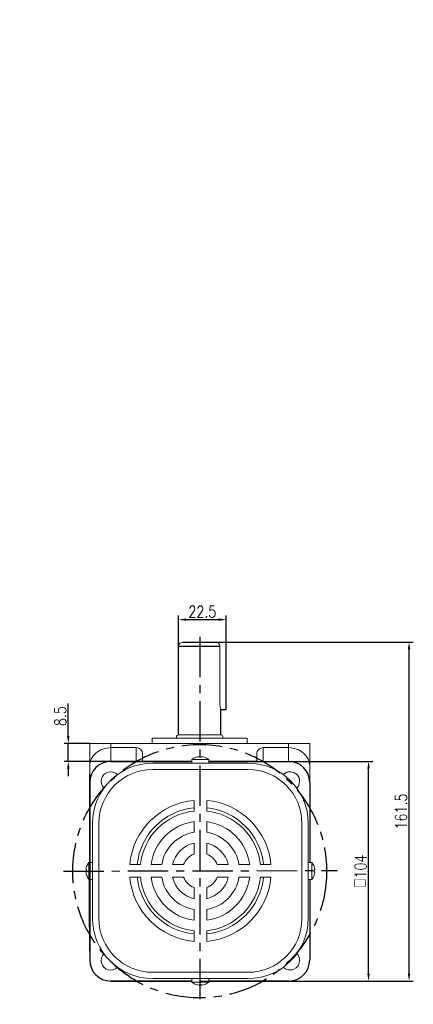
# Model space of a CAD drawing. Header units: inches. Extents: x 331 to 12887, y -474 to 4488.
# Tile 22 of 122: x 2760 to 2946, y 3998 to 4464. Entities that reach past the tile are written whole.
import ezdxf

# ---------------------------------------------------------------- set-up
doc = ezdxf.new("R2010")
doc.units = ezdxf.units.IN
doc.header["$LTSCALE"] = 10
doc.header["$MEASUREMENT"] = 0
doc.linetypes.add('CENTER', pattern=[10.16, 6.35, -1.27, 1.27, -1.27])
for name, color, linetype in [('1轮廓实线层', 7, 'Continuous'), ('3中心线层', 1, 'CENTER'), ('6文字层', 3, 'Continuous'), ('7标注层', 4, 'Continuous')]:
    doc.layers.add(name, color=color, linetype=linetype)
doc.styles.add('PC_TEXTSTYLE', font='isocp.shx', dxfattribs={"width": 0.8, "bigfont": 'HZFS.SHX'})
doc.styles.add('TH_GBDIM', font='romans.shx', dxfattribs={"width": 0.8, "bigfont": 'gbcbig.shx'})
doc.dimstyles.new('TH_GBDIM', dxfattribs={"dimtxt": 3.5, "dimasz": 2.5, "dimexe": 2, "dimexo": 0, "dimgap": 1, "dimtad": 1, "dimdec": 4, "dimdsep": 46, "dimtxsty": 'TH_GBDIM', "dimcen": 0.09, "dimclrd": 4, "dimclre": 4, "dimclrt": 3, "dimadec": 0, "dimazin": 0, "dimtfac": 1, "dimtdec": 4, "dimtmove": 0, "dimatfit": 3, "dimfxl": 1, "dimtzin": 0, "dimarcsym": 0})

# ---------------------------------------------------------------- blocks, each defined once
blk = doc.blocks.new('*D398')
at = {"layer": '7标注层', "color": 4, "lineweight": -2, "transparency": 16777216}
for p, q in [((2782.5, 4125.01), (2782.5, 4140.35)), ((2792.62, 4121.51), (2780.5, 4121.51)), ((2782.5, 4113.01), (2782.5, 4121.51)), ((2802.62, 4113.01), (2780.5, 4113.01)), ((2782.5, 4109.51), (2782.5, 4106.01))]:
    blk.add_line(p, q, dxfattribs=at)
at = {"layer": '7标注层', "color": 4, "transparency": 16777216}
for points in [[(2781.91, 4125.01), (2783.08, 4125.01), (2782.5, 4121.51)], [(2781.91, 4109.51), (2783.08, 4109.51), (2782.5, 4113.01)]]:
    blk.add_solid(points, dxfattribs=at)
at = {"layer": 'Defpoints', "color": 0, "transparency": 16777216}
for p in [(2792.62, 4121.51), (2782.5, 4113.01), (2802.62, 4113.01)]:
    blk.add_point(p, dxfattribs=at)
at = {"layer": '7标注层', "color": 3, "transparency": 16777216, "insert": (2778.75, 4134.43), "char_height": 5.5, "attachment_point": 5, "rotation": 90, "style": 'TH_GBDIM'}
blk.add_mtext('{8.5}{}{}', dxfattribs=at)
blk = doc.blocks.new('*D381')
at = {"layer": '7标注层', "color": 4, "lineweight": -2, "transparency": 16777216}
for p, q in [((2881.67, 4113.01), (2926.42, 4113.01)), ((2924.42, 4012.51), (2924.42, 4109.51)), ((2881.67, 4009.01), (2926.42, 4009.01))]:
    blk.add_line(p, q, dxfattribs=at)
at = {"layer": '7标注层', "color": 4, "transparency": 16777216}
for points in [[(2923.84, 4109.51), (2925.01, 4109.51), (2924.42, 4113.01)], [(2923.84, 4012.51), (2925.01, 4012.51), (2924.42, 4009.01)]]:
    blk.add_solid(points, dxfattribs=at)
at = {"layer": 'Defpoints', "color": 0, "transparency": 16777216}
for p in [(2881.67, 4113.01), (2924.42, 4113.01), (2881.67, 4009.01)]:
    blk.add_point(p, dxfattribs=at)
at = {"layer": '7标注层', "color": 3, "transparency": 16777216, "insert": (2920.67, 4061.01), "char_height": 5.5, "attachment_point": 5, "rotation": 90, "style": 'TH_GBDIM'}
blk.add_mtext('{□}104', dxfattribs=at)
blk = doc.blocks.new('*D387')
at = {"layer": '7标注层', "color": 4, "lineweight": -2, "transparency": 16777216}
for p, q in [((2852.16, 4169.51), (2945.57, 4169.51)), ((2943.57, 4012.51), (2943.57, 4166.01)), ((2886.62, 4009.01), (2945.57, 4009.01))]:
    blk.add_line(p, q, dxfattribs=at)
at = {"layer": '7标注层', "color": 4, "transparency": 16777216}
for points in [[(2942.99, 4166.01), (2944.15, 4166.01), (2943.57, 4169.51)], [(2942.99, 4012.51), (2944.15, 4012.51), (2943.57, 4009.01)]]:
    blk.add_solid(points, dxfattribs=at)
at = {"layer": 'Defpoints', "color": 0, "transparency": 16777216}
for p in [(2852.16, 4169.51), (2943.57, 4169.51), (2886.62, 4009.01)]:
    blk.add_point(p, dxfattribs=at)
at = {"layer": '7标注层', "color": 3, "transparency": 16777216, "insert": (2939.82, 4089.26), "char_height": 5.5, "attachment_point": 5, "rotation": 90, "style": 'TH_GBDIM'}
blk.add_mtext('161.5', dxfattribs=at)
blk = doc.blocks.new('*D389')
at = {"layer": '7标注层', "color": 4, "lineweight": -2, "transparency": 16777216}
for p, q in [((2834.62, 4167.51), (2834.62, 4182.11)), ((2857.12, 4169.51), (2857.12, 4182.11)), ((2838.12, 4180.11), (2853.62, 4180.11))]:
    blk.add_line(p, q, dxfattribs=at)
at = {"layer": '7标注层', "color": 4, "transparency": 16777216}
for points in [[(2838.12, 4180.7), (2838.12, 4179.53), (2834.62, 4180.11)], [(2853.62, 4180.7), (2853.62, 4179.53), (2857.12, 4180.11)]]:
    blk.add_solid(points, dxfattribs=at)
at = {"layer": 'Defpoints', "color": 0, "transparency": 16777216}
for p in [(2857.12, 4180.11), (2834.62, 4167.51), (2857.12, 4169.51)]:
    blk.add_point(p, dxfattribs=at)
at = {"layer": '7标注层', "color": 3, "transparency": 16777216, "insert": (2845.87, 4183.86), "char_height": 5.5, "attachment_point": 5, "style": 'TH_GBDIM'}
blk.add_mtext('22.5', dxfattribs=at)

msp = doc.modelspace()

# ---------------------------------------------------------------- linework, layer by layer
at = {"linetype": 'Continuous', "lineweight": 15}
for p, q in [((2836.61725, 4169.50553), (2857.11725, 4169.50553)), ((2836.61725, 4169.50552), (2852.61725, 4169.50552)), ((2854.15753, 4140.50641), (2854.15664, 4167.50553)), ((2854.61725, 4125.50641), (2834.61725, 4125.50641)), ((2792.61725, 4121.50641), (2802.61725, 4121.50641)), ((2792.61725, 4103.00641), (2792.61725, 4121.50641)), ((2802.61725, 4121.50641), (2802.61725, 4119.50641)), ((2802.61725, 4121.50641), (2886.61725, 4121.50641)), ((2822.11725, 4124.00641), (2867.11725, 4124.00641)), ((2886.61725, 4119.50641), (2886.61725, 4121.50641)), ((2886.61725, 4121.50641), (2896.61725, 4121.50641)), ((2896.61725, 4121.50641), (2896.61725, 4103.00641)), ((2814.61725, 4119.50641), (2802.61725, 4119.50641)), ((2802.61725, 4119.50641), (2802.61725, 4113.00641)), ((2814.61725, 4113.48914), (2814.61725, 4119.50641)), ((2817.61725, 4116.48013), (2817.61725, 4113.48914)), ((2871.61725, 4113.48914), (2871.61725, 4116.48013)), ((2874.61725, 4119.50641), (2886.61725, 4119.50641)), ((2874.61725, 4119.50641), (2874.61725, 4113.48914)), ((2886.61725, 4113.48914), (2886.61725, 4119.50641))]:
    msp.add_line(p, q, dxfattribs=at)
for p, q in [((2802.61725, 4113.00641), (2840.93916, 4113.00641)), ((2848.93916, 4113.00641), (2886.61725, 4113.00641)), ((2792.61725, 4103.00641), (2792.61725, 4095.03058)), ((2896.61725, 4103.00641), (2896.61725, 4065.16845)), ((2792.61725, 4095.03058), (2792.61725, 4065.16845)), ((2792.61725, 4057.16845), (2792.61725, 4019.00641)), ((2896.61725, 4057.16845), (2896.61725, 4019.00641)), ((2802.61725, 4009.00641), (2840.93916, 4009.00641)), ((2844.61725, 4009.00641), (2886.61725, 4009.00641))]:
    msp.add_line(p, q)
at = {"color": 7, "linetype": 'Continuous', "lineweight": 15}
for p, q in [((2822.43916, 4112.16845), (2867.43916, 4112.16845)), ((2844.93916, 4113.89192), (2840.93916, 4113.89192)), ((2844.49916, 4114.935), (2844.49916, 4115.21118)), ((2848.93916, 4113.89192), (2844.93916, 4113.89192)), ((2845.37916, 4115.21118), (2845.37916, 4114.935)), ((2867.43916, 4109.16845), (2822.43916, 4109.16845)), ((2841.93916, 4089.51011), (2841.93916, 4094.53385)), ((2847.93916, 4089.51011), (2847.93916, 4094.53385)), ((2793.93916, 4038.66845), (2793.93916, 4083.66845)), ((2796.93916, 4083.66845), (2796.93916, 4038.66845)), ((2841.93916, 4079.42358), (2841.93916, 4084.47617)), ((2847.93916, 4079.42358), (2847.93916, 4084.47617)), ((2892.93916, 4083.66845), (2892.93916, 4038.66845)), ((2895.93916, 4038.66845), (2895.93916, 4083.66845)), ((2841.93916, 4069.09627), (2841.93916, 4074.33089)), ((2847.93916, 4069.09627), (2847.93916, 4074.33089)), ((2792.21568, 4065.16845), (2792.21568, 4057.47155)), ((2897.66263, 4065.16845), (2897.66263, 4057.47155)), ((2791.1726, 4061.60845), (2790.89643, 4061.60845)), ((2790.89643, 4060.72845), (2791.1726, 4060.72845)), ((2816.59749, 4064.16845), (2811.57376, 4064.16845)), ((2826.68402, 4064.16845), (2821.63143, 4064.16845)), ((2837.01133, 4064.16845), (2831.77671, 4064.16845)), ((2858.1016, 4064.16845), (2852.86698, 4064.16845)), ((2868.24688, 4064.16845), (2863.19429, 4064.16845)), ((2878.30456, 4064.16845), (2873.28082, 4064.16845)), ((2898.70571, 4061.60845), (2898.98189, 4061.60845)), ((2898.98189, 4060.72845), (2898.70571, 4060.72845)), ((2792.21568, 4057.47155), (2792.21568, 4057.16845)), ((2816.59749, 4058.16845), (2811.57376, 4058.16845)), ((2826.68402, 4058.16845), (2821.63143, 4058.16845)), ((2837.01133, 4058.16845), (2831.77671, 4058.16845)), ((2858.1016, 4058.16845), (2852.86698, 4058.16845)), ((2868.24688, 4058.16845), (2863.19429, 4058.16845)), ((2878.30456, 4058.16845), (2873.28082, 4058.16845)), ((2897.66263, 4057.47155), (2897.66263, 4057.16845)), ((2841.93916, 4048.006), (2841.93916, 4053.24062)), ((2847.93916, 4048.006), (2847.93916, 4053.24062)), ((2841.93916, 4037.86072), (2841.93916, 4042.91331)), ((2847.93916, 4037.86072), (2847.93916, 4042.91331)), ((2841.93916, 4027.80305), (2841.93916, 4032.82678)), ((2847.93916, 4027.80305), (2847.93916, 4032.82678)), ((2822.43916, 4013.16845), (2867.43916, 4013.16845)), ((2822.43916, 4013.16845), (2867.43916, 4013.16845)), ((2867.43916, 4010.16845), (2822.43916, 4010.16845)), ((2867.43916, 4010.16845), (2822.43916, 4010.16845)), ((2867.43916, 4010.16845), (2822.43916, 4010.16845)), ((2840.93916, 4008.44497), (2848.93916, 4008.44497)), ((2840.93916, 4008.44497), (2844.93916, 4008.44497)), ((2844.49916, 4007.12572), (2844.49916, 4007.40189)), ((2844.49916, 4007.12572), (2844.49916, 4007.40189)), ((2844.93916, 4008.44497), (2848.93916, 4008.44497)), ((2845.37916, 4007.40189), (2845.37916, 4007.12572)), ((2845.37916, 4007.40189), (2845.37916, 4007.12572))]:
    msp.add_line(p, q, dxfattribs=at)
at = {"color": 7, "linetype": 'Continuous', "lineweight": 15, "flags": 128}
for points in [[(2842.93167, 4114.935), (2842.92834, 4114.94078), (2842.92596, 4114.9449), (2842.92453, 4114.94738), (2842.92405, 4114.9482)], [(2846.95426, 4114.9482), (2846.95379, 4114.94738), (2846.95236, 4114.9449), (2846.94998, 4114.94078), (2846.94664, 4114.935)], [(2791.1594, 4059.15334), (2791.16023, 4059.15382), (2791.1627, 4059.15525), (2791.16683, 4059.15763), (2791.1726, 4059.16096)], [(2898.71891, 4059.15334), (2898.71809, 4059.15382), (2898.71561, 4059.15525), (2898.71148, 4059.15763), (2898.70571, 4059.16096)], [(2842.92405, 4007.38869), (2842.92453, 4007.38952), (2842.92596, 4007.392), (2842.92834, 4007.39612), (2842.93167, 4007.40189)], [(2842.92405, 4007.38869), (2842.92453, 4007.38952), (2842.92596, 4007.39199), (2842.92834, 4007.39612), (2842.93167, 4007.40189)], [(2846.94664, 4007.40189), (2846.94998, 4007.39612), (2846.95236, 4007.392), (2846.95379, 4007.38952), (2846.95426, 4007.38869)], [(2846.94664, 4007.40189), (2846.94998, 4007.39612), (2846.95236, 4007.39199), (2846.95379, 4007.38952), (2846.95426, 4007.38869)]]:
    msp.add_lwpolyline(points, dxfattribs=at)
at = {"linetype": 'Continuous', "lineweight": 15}
for centre, radius, start, end in [((2836.61725, 4167.50553), 2, 90, 180), ((2852.15664, 4167.50553), 2, 0, 90), ((2834.61725, 4124.50641), 1, 90, 180), ((2854.61725, 4124.50641), 1, 0, 90)]:
    msp.add_arc(centre, radius, start, end, dxfattribs=at)
for centre, start, end in [((2802.61725, 4103.00641), 90, 180), ((2886.61725, 4103.00641), 0, 90), ((2802.61725, 4019.00641), 180, 270), ((2886.61725, 4019.00641), 270, 0)]:
    msp.add_arc(centre, 10, start, end)
at = {"color": 7, "linetype": 'Continuous', "lineweight": 15}
for centre, radius, start, end in [((2822.43916, 4083.66845), 28.5, 90, 180), ((2844.93916, 4108.76845), 6.5, 108.0602081, 127.9798724), ((2844.93916, 4108.76845), 6.48509, 96.5521722, 108.0323524), ((2844.93916, 4107.60794), 7.34026, 86.5634365, 93.4365635), ((2844.93916, 4108.76845), 6.48509, 71.9676476, 83.4478278), ((2844.93916, 4108.76845), 6.5, 52.0201276, 71.9397919), ((2867.43916, 4083.66845), 28.5, 0, 90), ((2822.43916, 4083.66845), 25.5, 90, 180), ((2802.51275, 4103.59485), 4.5, 44.5203005, 225.4796995), ((2867.43916, 4083.66845), 25.5, 0, 90), ((2887.36556, 4103.59485), 4.5, 0, 135.4796995), ((2887.36556, 4103.59485), 4.5, 314.5203005, 135.4796995), ((2844.93916, 4061.16845), 33.5, 95.1378482, 174.8621518), ((2844.93916, 4061.16845), 33.5, 5.1378482, 84.8621518), ((2844.93916, 4061.16845), 30, 95.7391705, 174.2608295), ((2844.93916, 4061.16845), 28.5, 96.0423284, 173.9576716), ((2844.93916, 4061.16845), 30, 5.7391705, 84.2608295), ((2844.93916, 4061.16845), 28.5, 6.0423284, 83.9576716), ((2844.93916, 4061.16845), 23.5, 97.3343689, 172.6656311), ((2844.93916, 4061.16845), 23.5, 7.3343689, 82.6656311), ((2844.93916, 4061.16845), 18.5, 99.3324182, 170.6675818), ((2844.93916, 4061.16845), 18.5, 9.3324182, 80.6675818), ((2844.93916, 4061.16845), 13.5, 102.8395884, 167.1604116), ((2844.93916, 4061.16845), 13.5, 12.8395884, 77.1604116), ((2797.33916, 4061.16845), 6.5, 142.0201276, 161.9397919), ((2844.93916, 4061.16845), 8.47646, 110.7273411, 159.2726589), ((2844.93916, 4061.16845), 8.47646, 20.7273411, 69.2726589), ((2892.53916, 4061.16845), 6.5, 18.0602081, 37.9798724), ((2797.33916, 4061.16845), 6.48509, 161.9676476, 173.4478278), ((2797.33916, 4061.16845), 6.48509, 186.5521722, 198.0323524), ((2798.49967, 4061.16845), 7.34027, 176.5634398, 183.4365602), ((2892.53916, 4061.16845), 6.48509, 6.5521722, 18.0323524), ((2891.37865, 4061.16845), 7.34027, 356.5634398, 3.4365602), ((2892.53916, 4061.16845), 6.48509, 341.9676476, 353.4478278), ((2797.33916, 4061.16845), 6.5, 198.0602081, 217.9798724), ((2844.93916, 4061.16845), 33.5, 185.1378482, 264.8621518), ((2844.93916, 4061.16845), 30, 185.7391705, 264.2608295), ((2844.93916, 4061.16845), 28.5, 186.0423284, 263.9576716), ((2844.93916, 4061.16845), 23.5, 187.3343689, 262.6656311), ((2844.93916, 4061.16845), 18.5, 189.3324182, 260.6675818), ((2844.93916, 4061.16845), 13.5, 192.8395884, 257.1604116), ((2844.93916, 4061.16845), 8.47646, 200.7273411, 249.2726589), ((2844.93916, 4061.16845), 33.5, 275.1378482, 354.8621518), ((2844.93916, 4061.16845), 28.5, 276.0423284, 353.9576716), ((2844.93916, 4061.16845), 13.5, 282.8395884, 347.1604116), ((2844.93916, 4061.16845), 8.47646, 290.7273411, 339.2726589), ((2844.93916, 4061.16845), 23.5, 277.3343689, 352.6656311), ((2844.93916, 4061.16845), 18.5, 279.3324182, 350.6675818), ((2844.93916, 4061.16845), 30, 275.7391705, 354.2608295), ((2892.53916, 4061.16845), 6.5, 322.0201276, 341.9397919), ((2822.43916, 4038.66845), 28.5, 180, 270), ((2822.43916, 4038.66845), 25.5, 180, 270), ((2867.43916, 4038.66845), 25.5, 270, 0), ((2867.43916, 4038.66845), 28.5, 270, 0), ((2802.51275, 4018.74204), 4.5, 134.5203005, 315.4796995), ((2887.36556, 4018.74204), 4.5, 224.5203005, 0), ((2887.36556, 4018.74204), 4.5, 0, 45.4796995), ((2844.93916, 4013.56845), 6.5, 232.0201276, 251.9397919), ((2844.93916, 4013.56845), 6.5, 232.0201276, 251.9397919), ((2844.93916, 4013.56845), 6.48509, 251.9676476, 263.4478278), ((2844.93916, 4013.56845), 6.48509, 251.9676476, 263.4478278), ((2844.93916, 4014.73148), 7.34279, 266.564621, 273.435379), ((2844.93916, 4014.72896), 7.34027, 266.5634398, 273.4365602), ((2844.93916, 4013.56845), 6.48509, 276.5521722, 288.0323524), ((2844.93916, 4013.56845), 6.48509, 276.5521722, 288.0323524), ((2844.93916, 4013.56845), 6.5, 288.0602081, 307.9798724), ((2844.93916, 4013.56845), 6.5, 288.0602081, 307.9798724)]:
    msp.add_arc(centre, radius, start, end, dxfattribs=at)
at = {"linetype": 'Continuous', "lineweight": 15}
for centre, major_axis, ratio, start_param, end_param in [((2802.61725, 4110.74534), (10, 0), 0.876106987, 1.570796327, 3.141592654), ((2814.61725, 4116.48013), (0, -3.02628), 0.991316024, 1.570796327, 3.141592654), ((2874.61725, 4116.48013), (0, 3.02628), 0.991316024, 0, 1.570796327), ((2886.61725, 4110.74534), (10, 0), 0.876106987, 0, 1.570796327)]:
    msp.add_ellipse(centre, major_axis=major_axis, ratio=ratio, start_param=start_param, end_param=end_param, dxfattribs=at)
for points in [[(2822.11725, 4124.00641), (2822.11725, 4121.50641)], [(2833.61725, 4124.50641), (2833.61725, 4124.00641)], [(2855.61725, 4124.00641), (2855.61725, 4124.50641)], [(2867.11725, 4121.50641), (2867.11725, 4124.00641)]]:
    msp.add_open_spline(points, degree=1, dxfattribs=at)
at = {"color": 7, "linetype": 'Continuous', "lineweight": 15}
for points in [[(2840.93916, 4113.89192), (2840.93916, 4112.16845)], [(2848.93916, 4112.16845), (2848.93916, 4113.89192)], [(2793.93916, 4065.16845), (2792.21568, 4065.16845)], [(2895.93916, 4065.16845), (2897.66263, 4065.16845)], [(2792.21568, 4057.16845), (2793.93916, 4057.16845)], [(2897.66263, 4057.16845), (2895.93916, 4057.16845)], [(2840.93916, 4010.16845), (2840.93916, 4008.44497)], [(2840.93916, 4010.16845), (2840.93916, 4008.44497)], [(2848.93916, 4008.44497), (2848.93916, 4010.16845)], [(2848.93916, 4008.44497), (2848.93916, 4010.16845)]]:
    msp.add_open_spline(points, degree=1, dxfattribs=at)
for points, knots in [([(2844.49916, 4115.21118), (2844.4959, 4115.21465), (2844.48939, 4115.22159), (2844.43828, 4115.22599), (2844.3631, 4115.22514), (2844.27872, 4115.21969), (2844.22243, 4115.21367), (2844.19916, 4115.21118)], [0, 0, 0, 0, 0.213607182, 0.427280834, 0.639449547, 0.850955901, 1, 1, 1, 1]), ([(2845.67916, 4115.21118), (2845.6457, 4115.21465), (2845.57876, 4115.22159), (2845.48914, 4115.22599), (2845.42149, 4115.22514), (2845.38463, 4115.21969), (2845.38076, 4115.21367), (2845.37916, 4115.21118)], [0, 0, 0, 0, 0.213610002, 0.427290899, 0.639496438, 0.850974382, 1, 1, 1, 1]), ([(2790.89643, 4061.60845), (2790.89296, 4061.6117), (2790.88602, 4061.61821), (2790.88161, 4061.66933), (2790.88247, 4061.7445), (2790.88792, 4061.82889), (2790.89394, 4061.88518), (2790.89643, 4061.90845)], [0, 0, 0, 0, 0.2136071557, 0.4272806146, 0.6394502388, 0.8509563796, 1, 1, 1, 1]), ([(2790.89643, 4060.42845), (2790.89296, 4060.46191), (2790.88602, 4060.52884), (2790.88161, 4060.61846), (2790.88247, 4060.68611), (2790.88792, 4060.72297), (2790.89394, 4060.72685), (2790.89643, 4060.72845)], [0, 0, 0, 0, 0.213610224, 0.427291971, 0.639496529, 0.850974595, 1, 1, 1, 1]), ([(2898.98189, 4061.60845), (2898.98536, 4061.6117), (2898.99229, 4061.61821), (2898.99671, 4061.66933), (2898.99584, 4061.7445), (2898.9904, 4061.82889), (2898.98438, 4061.88518), (2898.98189, 4061.90845)], [0, 0, 0, 0, 0.2136071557, 0.4272806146, 0.6394502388, 0.8509563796, 1, 1, 1, 1]), ([(2898.98189, 4060.42845), (2898.98536, 4060.46191), (2898.99229, 4060.52884), (2898.99671, 4060.61846), (2898.99584, 4060.68611), (2898.9904, 4060.72297), (2898.98438, 4060.72685), (2898.98189, 4060.72845)], [0, 0, 0, 0, 0.213610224, 0.427291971, 0.639496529, 0.850974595, 1, 1, 1, 1]), ([(2844.19916, 4007.12572), (2844.23262, 4007.12225), (2844.29955, 4007.11531), (2844.38917, 4007.11091), (2844.45682, 4007.11176), (2844.49368, 4007.11721), (2844.49756, 4007.12323), (2844.49916, 4007.12572)], [0, 0, 0, 0, 0.213610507, 0.427290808, 0.639496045, 0.850973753, 1, 1, 1, 1]), ([(2844.19916, 4007.12572), (2844.23262, 4007.12225), (2844.29955, 4007.11531), (2844.38917, 4007.1109), (2844.45682, 4007.11176), (2844.49368, 4007.11721), (2844.49756, 4007.12323), (2844.49916, 4007.12572)], [0, 0, 0, 0, 0.213610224, 0.427291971, 0.639496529, 0.850974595, 1, 1, 1, 1]), ([(2845.37916, 4007.12572), (2845.38241, 4007.12225), (2845.38892, 4007.11531), (2845.44004, 4007.11091), (2845.51521, 4007.11176), (2845.5996, 4007.11721), (2845.65589, 4007.12323), (2845.67916, 4007.12572)], [0, 0, 0, 0, 0.213607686, 0.427280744, 0.639449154, 0.850955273, 1, 1, 1, 1]), ([(2845.37916, 4007.12572), (2845.38241, 4007.12225), (2845.38892, 4007.11531), (2845.44003, 4007.1109), (2845.51521, 4007.11176), (2845.5996, 4007.11721), (2845.65589, 4007.12323), (2845.67916, 4007.12572)], [0, 0, 0, 0, 0.2136071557, 0.4272806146, 0.6394502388, 0.8509563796, 1, 1, 1, 1])]:
    msp.add_open_spline(points, degree=3, knots=knots, dxfattribs=at)
at = {"layer": '1轮廓实线层'}
for p, q in [((2834.61725, 4125.50641), (2834.61725, 4167.50553)), ((2834.61725, 4167.50553), (2854.15664, 4167.50553)), ((2836.61341, 4169.50552), (2852.6211, 4169.50552)), ((2857.11813, 4137.5405), (2857.11725, 4169.50641)), ((2854.61725, 4125.50641), (2854.60801, 4137.5405)), ((2854.61813, 4137.5405), (2857.11813, 4137.5405)), ((2802.61725, 4113.00641), (2840.93916, 4113.00641)), ((2817.11725, 4113.00641), (2802.61725, 4113.00641)), ((2840.93916, 4113.00641), (2817.11725, 4113.00641)), ((2848.93916, 4113.00641), (2886.61725, 4113.00641)), ((2872.11725, 4113.00641), (2848.93916, 4113.00641)), ((2792.61725, 4065.16845), (2792.61725, 4107.16845)), ((2792.61725, 4103.00641), (2792.61725, 4088.50641)), ((2896.61725, 4103.00642), (2896.61725, 4065.16845)), ((2896.61725, 4103.00641), (2896.61725, 4088.50641)), ((2792.61725, 4088.50641), (2792.61725, 4057.16845)), ((2896.61725, 4088.50641), (2896.61725, 4065.16845)), ((2792.60956, 4034.54105), (2792.62494, 4087.54105)), ((2792.61725, 4087.54105), (2792.61725, 4034.54105)), ((2792.61725, 4023.16845), (2792.61725, 4057.16845)), ((2792.61725, 4057.16845), (2792.61725, 4033.50641)), ((2896.61725, 4057.16845), (2896.61725, 4019.00641)), ((2896.61725, 4057.16845), (2896.61725, 4033.50641)), ((2792.61725, 4033.50641), (2792.61725, 4019.00641)), ((2896.61725, 4033.50641), (2896.61725, 4019.00641)), ((2840.93916, 4009.00642), (2802.61725, 4009.00642)), ((2802.61725, 4009.00641), (2817.11725, 4009.00641)), ((2817.11725, 4009.00641), (2840.93916, 4009.00641)), ((2886.61725, 4009.00642), (2848.93916, 4009.00642)), ((2848.93916, 4009.00641), (2872.11725, 4009.00641)), ((2872.11725, 4009.00641), (2886.61725, 4009.00641))]:
    msp.add_line(p, q, dxfattribs=at)
for centre, start, end in [((2802.61725, 4103.00641), 90, 180), ((2802.61725, 4103.00641), 90, 180), ((2886.61725, 4103.00641), 0, 90), ((2886.61725, 4103.00641), 0, 90), ((2802.61725, 4019.00641), 180, 270), ((2802.61725, 4019.00641), 180, 270), ((2886.61725, 4019.00641), 270, 0), ((2886.61725, 4019.00641), 270, 0)]:
    msp.add_arc(centre, 10, start, end, dxfattribs=at)
at = {"layer": '1轮廓实线层', "linetype": 'Continuous', "lineweight": 15}
msp.add_open_spline([(2854.60801, 4137.5405), (2854.61098, 4137.53048), (2854.62407, 4137.48635), (2854.54983, 4137.73378), (2854.41111, 4138.26092), (2854.25198, 4139.06712), (2854.16661, 4139.86732), (2854.15963, 4140.35808), (2854.15753, 4140.50641)], degree=3, knots=[0, 0, 0, 0, 0.06025069, 0.265307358, 0.472820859, 0.688326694, 0.905794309, 1, 1, 1, 1], dxfattribs=at)
at = {"layer": '3中心线层', "ltscale": 0.3}
for p, q in [((2844.61725, 4171.96268), (2844.61725, 3998.00641)), ((2780.20328, 4061.06679), (2909.68615, 4061.33048))]:
    msp.add_line(p, q, dxfattribs=at)
at = {"layer": '3中心线层'}
msp.add_line((2844.61725, 4043.66672), (2844.61725, 4036.24718), dxfattribs=at)
at = {"layer": '3中心线层', "ltscale": 0.3}
msp.add_circle((2844.61725, 4061.00641), 60, dxfattribs=at)

# ---------------------------------------------------------------- texts
at = {"layer": '6文字层', "insert": (2536.67648, 4451.97501), "char_height": 100, "width": 584.9394158, "attachment_point": 1, "style": 'PC_TEXTSTYLE'}
msp.add_mtext('{\\C3;风叶}', dxfattribs=at)

# ---------------------------------------------------------------- dimensions: what is measured, and where the dimension line sits
at = {"layer": '7标注层'}
dim = msp.add_linear_dim(base=(2857.11725, 4180.11239), p1=(2834.61725, 4167.50553), p2=(2857.11725, 4169.50553), dimstyle='TH_GBDIM', override={"dimtxt": 5.5, "dimasz": 3.5, "dimadec": 4}, dxfattribs=at)
dim.commit()
dim.dimension.update_dxf_attribs({"geometry": '*D389', "text_midpoint": (2845.86725, 4180.11239), "dimtype": 160})
dim = msp.add_linear_dim(base=(2943.57029, 4169.50553), p1=(2886.61725, 4009.00641), p2=(2852.15664, 4169.50553), angle=90, text='161.5', dimstyle='TH_GBDIM', override={"dimtxt": 5.5, "dimasz": 3.5, "dimadec": 4}, dxfattribs=at)
dim.commit()
dim.dimension.update_dxf_attribs({"geometry": '*D387', "text_midpoint": (2939.82029, 4089.25597)})
for base, p1, p2, text, override, picture, middle, dimtype in [((2782.49517, 4113.00641), (2792.61725, 4121.50641), (2802.61725, 4113.00641), '{<>}{}{}', {"dimtxt": 5.5, "dimasz": 3.5, "dimdec": 1, "dimadec": 1}, '*D398', (2782.49517, 4134.43022), 160), ((2924.42466, 4113.00641), (2881.66724, 4009.00641), (2881.66724, 4113.00641), '{□}<>', {"dimtxt": 5.5, "dimasz": 3.5, "dimadec": 4}, '*D381', (2924.42466, 4061.00641), 161)]:
    dim = msp.add_linear_dim(base=base, p1=p1, p2=p2, angle=90, text=text, dimstyle='TH_GBDIM', override=override, dxfattribs=at)
    dim.commit()
    dim.dimension.update_dxf_attribs({"geometry": picture, "text_midpoint": middle, "dimtype": dimtype})

doc.saveas('drawing.dxf')
